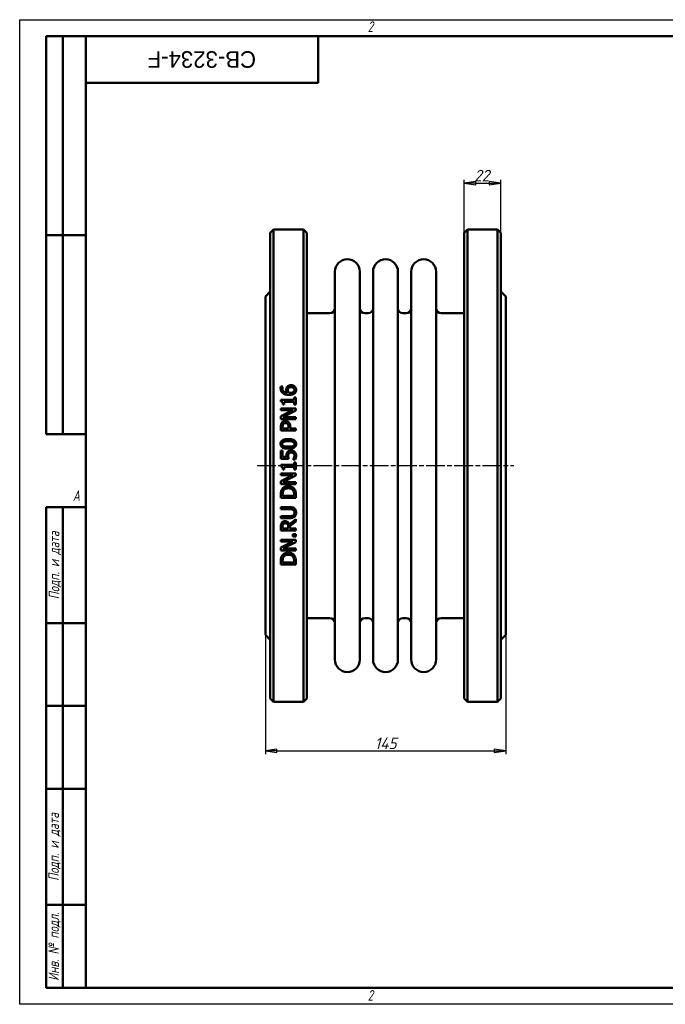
# Model space of a CAD drawing. Header units: millimetres. Extents: x 0 to 840, y 0 to 594.
# Tile 1 of 2: x 0 to 389, y 0 to 594. Entities that reach past the tile are written whole.
import ezdxf
from ezdxf.enums import TextEntityAlignment as Align

# ---------------------------------------------------------------- set-up
doc = ezdxf.new("R2018")
doc.units = ezdxf.units.MM
doc.header["$LTSCALE"] = 2
doc.linetypes.add('CHAIN', pattern=[0.7087, 0.4724, -0.0591, 0.1181, -0.0591])
for name, color, linetype, lineweight in [('Видимый контур (ГОСТ)', 7, 'Continuous', 50), ('Кромка (ГОСТ)', 7, 'Continuous', 50), ('Обозначение (ГОСТ)', 7, 'Continuous', 25), ('Осевая линия (ГОСТ)', 7, 'Continuous', 25), ('Размер (ГОСТ)', 7, 'Continuous', 25), ('Эскизная геометрия (ГОСТ)', 7, 'Continuous', 50)]:
    doc.layers.add(name, color=color, linetype=linetype, lineweight=lineweight)
doc.styles.add('Альтернативный текст (ГОСТ)', font='arial.ttf', dxfattribs={"width": 0.8})
doc.styles.add('Обычный текст (ГОСТ)', font='GOST Common Italic.ttf')
doc.styles.add('Стиль текста110', font='GOST Common Italic.ttf', dxfattribs={"width": 0.8})
doc.styles.add('Стиль текста112', font='GOST Common Italic.ttf', dxfattribs={"width": 0.8})
doc.dimstyles.new('Обычный (ГОСТ)', dxfattribs={"dimscale": 2, "dimtxt": 3.5, "dimasz": 3.5, "dimexe": 1, "dimexo": 0, "dimgap": 0.5, "dimtad": 1, "dimtxsty": 'Обычный текст (ГОСТ)', "dimblk": 'Filled-1', "dimcen": 0.09, "dimdle": 15, "dimclrd": 256, "dimclre": 256, "dimclrt": 256, "dimazin": 2, "dimtfac": 0.714286, "dimtdec": 3, "dimtmove": 0, "dimatfit": 3, "dimfxl": 1, "dimtolj": 1, "dimlwd": 25, "dimlwe": 25, "dimarcsym": 0})

# ---------------------------------------------------------------- blocks, each defined once
blk = doc.blocks.new('Рамки ГОСТ - Рамка')
at = {"layer": 'Кромка (ГОСТ)', "lineweight": 25}
for p, q in [((0, 0), (0, 297)), ((0, 297), (420, 297)), ((420, 0), (0, 0))]:
    blk.add_line(p, q, dxfattribs=at)
at = {"layer": 'Кромка (ГОСТ)'}
for p, q in [((415, 292), (20, 292)), ((20, 292), (20, 5)), ((20, 5), (415, 5))]:
    blk.add_line(p, q, dxfattribs=at)
at = {"layer": 'Кромка (ГОСТ)', "char_height": 3.17, "attachment_point": 1, "style": 'Альтернативный текст (ГОСТ)'}
for s, insert, width in [('\\fGOST Common|b0|i1;{\\H3.1700;2}', (105, 296.5), 5.2328), ('\\fGOST Common|b0|i1;{\\H3.1700;A}', (16, 155), 5.1335), ('\\fGOST Common|b0|i1;{\\H3.1700;2}', (104.99, 4.3), 5.2328)]:
    blk.add_mtext(s, dxfattribs=dict(at, insert=insert, width=width))
blk = doc.blocks.new('ГОСТ - Доп. графы 1')
at = {"layer": 'Эскизная геометрия (ГОСТ)'}
for p, q in [((-12, 0), (-12, 145)), ((-12, 145), (0, 145)), ((-7, 145), (-7, 0)), ((-12, 110), (-7, 110)), ((-7, 110), (0, 110)), ((-12, 85), (-7, 85)), ((-7, 85), (0, 85)), ((-12, 60), (-7, 60)), ((-7, 60), (0, 60)), ((-12, 25), (-7, 25)), ((-7, 25), (0, 25)), ((0, 0), (-12, 0))]:
    blk.add_line(p, q, dxfattribs=at)
at = {"layer": 'Обозначение (ГОСТ)', "char_height": 3.17, "attachment_point": 5, "rotation": 90, "style": 'Альтернативный текст (ГОСТ)'}
for s, insert, width in [('\\fGOST Common|b0|i1;{\\H3.1700;Подп. и дата}', (-9.37, 127.41), 34.7679), ('\\fGOST Common|b0|i1;{\\H3.1700;Подп. и дата}', (-9.5, 42.47), 35.1486), ('\\fGOST Common|b0|i1;{\\H3.1700;Инв. № подл.}', (-9.5, 12.41), 24.9618)]:
    blk.add_mtext(s, dxfattribs=dict(at, insert=insert, width=width))
at = {"layer": 'Обозначение (ГОСТ)', "style": 'Стиль текста112'}
for tag, p in [('Подп._и_дата_2', (-3.53, 127.51)), ('Инв._номер_дубликата', (-3.41, 97.47)), ('Взамен_инв._номера', (-3.46, 72.53)), ('Подп._и_дата_1', (-3.42, 42.35)), ('ИНВЕНТАРНЫЙ_НОМЕР', (-3.33, 12.68))]:
    blk.add_attdef(tag, text='', height=3.17, rotation=90, dxfattribs=at).set_placement(p, align=Align.MIDDLE_CENTER)
blk = doc.blocks.new('ГОСТ - Доп. графы 2')
at = {"layer": 'Эскизная геометрия (ГОСТ)'}
for p, q in [((-12, 0), (-12, 120)), ((-12, 120), (0, 120)), ((-7, 0), (-7, 120)), ((-12, 60), (0, 60)), ((0, 0), (-12, 0))]:
    blk.add_line(p, q, dxfattribs=at)
at = {"layer": 'Обозначение (ГОСТ)', "style": 'Стиль текста112'}
for tag, p in [('Первичная_применяемость', (-3.65, 90.03)), ('Справочный_номер', (-3.55, 30.02))]:
    blk.add_attdef(tag, text='', height=3.17, rotation=90, dxfattribs=at).set_placement(p, align=Align.MIDDLE_CENTER)
blk = doc.blocks.new('ГОСТ - Доп. графы 3')
at = {"layer": 'Эскизная геометрия (ГОСТ)'}
for p, q in [((0, 0), (70, 0)), ((70, 0), (70, -14)), ((70, -14), (0, -14))]:
    blk.add_line(p, q, dxfattribs=at)
at = {"layer": 'Обозначение (ГОСТ)', "style": 'Стиль текста110'}
blk.add_attdef('ОБОЗНАЧЕНИЕ', text='', height=5, rotation=180, dxfattribs=at).set_placement((34.94, -6.97), align=Align.MIDDLE_CENTER)
blk = doc.blocks.new('Filled-1')
at = {"color": 0}
for p, q in [((0, 0), (-1, 0.143)), ((-1, 0.143), (-1, -0.143)), ((-1, 0), (0, 0)), ((-1, -0.143), (0, 0))]:
    blk.add_line(p, q, dxfattribs=at)
at = {"color": 0, "flags": 128}
blk.add_lwpolyline([(-1, -0.143), (0, 0), (-1, 0.143), (-1, -0.143)], dxfattribs=at)
at = {"color": 0}
blk.add_solid([(-1, -0.143), (0, 0), (-1, 0.143), (-1, -0.143)], dxfattribs=at)
blk = doc.blocks.new('*D9')
at = {"layer": 'Defpoints', "color": 0, "linetype": 'Continuous', "transparency": 16777216}
for p in [(148.2, 222.95), (293.2, 222.95), (293.2, 152.95)]:
    blk.add_point(p, dxfattribs=at)
at = {"layer": 'Размер (ГОСТ)', "linetype": 'Continuous', "lineweight": 25, "transparency": 16777216}
for p, q in [((148.2, 222.95), (148.2, 150.95)), ((293.2, 222.95), (293.2, 150.95)), ((155.2, 152.95), (286.2, 152.95))]:
    blk.add_line(p, q, dxfattribs=at)
at = {"layer": 'Размер (ГОСТ)', "linetype": 'Continuous', "lineweight": 25, "transparency": 16777216, "xscale": 7, "yscale": 7, "zscale": 7, "rotation": 180}
blk.add_blockref('Filled-1', (148.2, 152.95), dxfattribs=at)
at = {"layer": 'Размер (ГОСТ)', "linetype": 'Continuous', "lineweight": 25, "transparency": 16777216, "xscale": 7, "yscale": 7, "zscale": 7}
blk.add_blockref('Filled-1', (293.2, 152.95), dxfattribs=at)
at = {"layer": 'Размер (ГОСТ)', "linetype": 'Continuous', "lineweight": 25, "transparency": 16777216, "insert": (214.17, 160.95), "char_height": 7, "attachment_point": 1, "style": 'Обычный текст (ГОСТ)'}
blk.add_mtext('\\A1;145', dxfattribs=at)
blk = doc.blocks.new('*D13')
at = {"layer": 'Defpoints', "color": 0, "linetype": 'Continuous', "transparency": 16777216}
for p in [(290.2, 495.45), (268.2, 465.45), (290.2, 465.45)]:
    blk.add_point(p, dxfattribs=at)
at = {"layer": 'Размер (ГОСТ)', "linetype": 'Continuous', "lineweight": 25, "transparency": 16777216}
for p, q in [((268.2, 465.45), (268.2, 497.45)), ((275.2, 495.45), (283.2, 495.45)), ((290.2, 465.45), (290.2, 497.45))]:
    blk.add_line(p, q, dxfattribs=at)
at = {"layer": 'Размер (ГОСТ)', "linetype": 'Continuous', "lineweight": 25, "transparency": 16777216, "xscale": 7, "yscale": 7, "zscale": 7, "rotation": 180}
blk.add_blockref('Filled-1', (268.2, 495.45), dxfattribs=at)
at = {"layer": 'Размер (ГОСТ)', "linetype": 'Continuous', "lineweight": 25, "transparency": 16777216, "xscale": 7, "yscale": 7, "zscale": 7}
blk.add_blockref('Filled-1', (290.2, 495.45), dxfattribs=at)
at = {"layer": 'Размер (ГОСТ)', "linetype": 'Continuous', "lineweight": 25, "transparency": 16777216, "insert": (274.18, 503.45), "char_height": 7, "attachment_point": 1, "style": 'Обычный текст (ГОСТ)'}
blk.add_mtext('\\A1;22', dxfattribs=at)

msp = doc.modelspace()

# ---------------------------------------------------------------- linework, layer by layer
at = {"layer": 'Видимый контур (ГОСТ)'}
for p, q in [((151.197, 465.453), (153.197, 467.453)), ((151.197, 465.453), (151.197, 184.453)), ((153.197, 182.453), (153.197, 467.453)), ((153.197, 467.453), (171.197, 467.453)), ((171.197, 467.453), (171.197, 182.453)), ((173.197, 465.453), (171.197, 467.453)), ((173.197, 184.453), (173.197, 465.453)), ((268.197, 465.453), (270.197, 467.453)), ((268.197, 184.453), (268.197, 465.453)), ((270.197, 467.453), (288.197, 467.453)), ((270.197, 467.453), (270.197, 182.453)), ((288.197, 182.453), (288.197, 467.453)), ((290.197, 465.453), (288.197, 467.453)), ((290.197, 465.453), (290.197, 184.453)), ((190.197, 207.953), (190.197, 441.953)), ((205.197, 207.953), (205.197, 441.953)), ((213.197, 207.953), (213.197, 441.953)), ((228.197, 207.953), (228.197, 441.953)), ((236.197, 207.953), (236.197, 441.953)), ((251.197, 207.953), (251.197, 441.953)), ((148.197, 426.953), (151.197, 429.953)), ((293.197, 426.953), (290.197, 429.953)), ((148.197, 426.953), (148.197, 222.953)), ((293.197, 426.953), (293.197, 222.953)), ((173.197, 416.953), (187.197, 416.953)), ((208.197, 416.953), (210.197, 416.953)), ((231.197, 416.953), (233.197, 416.953)), ((254.197, 416.953), (268.197, 416.953)), ((157.534, 372.74), (158.694, 372.74)), ((158.694, 372.689), (158.694, 372.74)), ((157.549, 364.578), (157.549, 363.645)), ((157.549, 364.578), (165.659, 364.578)), ((159.627, 361.785), (159.627, 363.419)), ((165.659, 363.419), (159.627, 363.419)), ((165.659, 366.176), (165.659, 364.578)), ((165.659, 366.176), (166.578, 366.176)), ((165.659, 363.419), (165.659, 361.785)), ((166.578, 361.785), (166.578, 366.176)), ((157.578, 359.51), (166.578, 359.51)), ((157.578, 359.51), (157.578, 358.394)), ((164.704, 358.394), (157.578, 358.394)), ((164.704, 358.394), (157.578, 354.769)), ((159.627, 361.785), (158.803, 361.785)), ((158.818, 354.185), (166.578, 358.168)), ((166.578, 361.785), (165.659, 361.785)), ((166.578, 358.168), (166.578, 359.51)), ((157.578, 354.769), (157.578, 353.07)), ((166.578, 353.07), (157.578, 353.07)), ((158.818, 354.185), (166.578, 354.185)), ((166.578, 353.07), (166.578, 354.185)), ((157.578, 348.504), (157.578, 346.243)), ((166.578, 346.243), (157.578, 346.243)), ((158.614, 347.439), (158.614, 348.431)), ((158.614, 347.439), (162.202, 347.439)), ((162.202, 348.256), (162.202, 347.439)), ((163.223, 347.439), (163.223, 348.453)), ((163.223, 347.439), (166.578, 347.439)), ((166.578, 346.243), (166.578, 347.439)), ((157.578, 334.019), (157.578, 329.082)), ((157.578, 334.019), (158.636, 334.019)), ((158.636, 330.241), (158.636, 334.019)), ((162.217, 329.082), (157.578, 329.082)), ((158.636, 330.241), (161.035, 330.241)), ((164.981, 328.797), (164.981, 328.71)), ((166.257, 328.71), (164.981, 328.71)), ((165.659, 326.959), (166.578, 326.959)), ((165.659, 326.959), (165.659, 325.362)), ((166.578, 322.569), (166.578, 326.959)), ((157.549, 325.362), (165.659, 325.362)), ((157.549, 325.362), (157.549, 324.429)), ((159.627, 322.569), (158.803, 322.569)), ((165.659, 324.202), (159.627, 324.202)), ((159.627, 322.569), (159.627, 324.202)), ((165.659, 324.202), (165.659, 322.569)), ((166.578, 322.569), (165.659, 322.569)), ((157.578, 320.293), (157.578, 319.177)), ((157.578, 320.293), (166.578, 320.293)), ((164.704, 319.177), (157.578, 315.553)), ((164.704, 319.177), (157.578, 319.177)), ((157.578, 315.553), (157.578, 313.853)), ((158.818, 314.969), (166.578, 318.951)), ((158.818, 314.969), (166.578, 314.969)), ((166.578, 318.951), (166.578, 320.293)), ((166.578, 313.853), (166.578, 314.969)), ((166.578, 313.853), (157.578, 313.853)), ((157.578, 307.508), (157.578, 305.459)), ((166.578, 305.459), (157.578, 305.459)), ((158.614, 306.655), (158.614, 307.566)), ((158.614, 306.655), (165.542, 306.655)), ((165.542, 307.566), (165.542, 306.655)), ((166.578, 305.459), (166.578, 307.53)), ((157.578, 299.879), (163.194, 299.879)), ((157.578, 299.879), (157.578, 298.683)), ((163.223, 298.683), (157.578, 298.683)), ((157.578, 294.562), (157.578, 293.366)), ((157.578, 294.562), (163.194, 294.562)), ((163.194, 293.366), (157.578, 293.366)), ((166.578, 292.761), (162.662, 289.559)), ((162.997, 288.363), (166.578, 291.207)), ((166.578, 291.207), (166.578, 292.761)), ((157.578, 288.115), (157.578, 285.796)), ((166.578, 285.796), (157.578, 285.796)), ((158.614, 286.992), (158.614, 288.181)), ((158.614, 286.992), (161.998, 286.992)), ((161.998, 288.042), (161.998, 286.992)), ((162.997, 286.992), (162.997, 288.363)), ((162.997, 286.992), (166.578, 286.992)), ((166.578, 285.796), (166.578, 286.992)), ((157.578, 280.224), (157.578, 279.108)), ((157.578, 280.224), (166.578, 280.224)), ((164.857, 283.724), (164.857, 282.28)), ((164.857, 283.724), (166.578, 283.724)), ((166.578, 282.28), (164.857, 282.28)), ((166.578, 282.28), (166.578, 283.724)), ((166.578, 278.882), (166.578, 280.224)), ((164.704, 279.108), (157.578, 275.483)), ((164.704, 279.108), (157.578, 279.108)), ((157.578, 275.483), (157.578, 273.783)), ((166.578, 273.783), (157.578, 273.783)), ((158.818, 274.899), (166.578, 278.882)), ((158.818, 274.899), (166.578, 274.899)), ((166.578, 273.783), (166.578, 274.899)), ((157.578, 267.438), (157.578, 265.389)), ((158.614, 266.585), (158.614, 267.497)), ((165.542, 267.497), (165.542, 266.585)), ((166.578, 265.389), (166.578, 267.46)), ((166.578, 265.389), (157.578, 265.389)), ((158.614, 266.585), (165.542, 266.585)), ((173.197, 232.953), (187.197, 232.953)), ((208.197, 232.953), (210.197, 232.953)), ((231.197, 232.953), (233.197, 232.953)), ((254.197, 232.953), (268.197, 232.953)), ((148.197, 222.953), (151.197, 219.953)), ((293.197, 222.953), (290.197, 219.953)), ((151.197, 184.453), (153.197, 182.453)), ((173.197, 184.453), (171.197, 182.453)), ((268.197, 184.453), (270.197, 182.453)), ((290.197, 184.453), (288.197, 182.453)), ((153.197, 182.453), (171.197, 182.453)), ((270.197, 182.453), (288.197, 182.453))]:
    msp.add_line(p, q, dxfattribs=at)
for centre, radius, start, end in [((197.697, 441.953), 7.5, 0, 180), ((220.697, 441.953), 7.5, 0, 180), ((243.697, 441.953), 7.5, 0, 180), ((187.197, 419.953), 3, 270, 0), ((208.197, 419.953), 3, 180, 270), ((210.197, 419.953), 3, 270, 0), ((231.197, 419.953), 3, 180, 270), ((233.197, 419.953), 3, 270, 0), ((254.197, 419.953), 3, 180, 270), ((187.197, 229.953), 3, 0, 90), ((208.197, 229.953), 3, 90, 180), ((210.197, 229.953), 3, 0, 90), ((231.197, 229.953), 3, 90, 180), ((233.197, 229.953), 3, 0, 90), ((254.197, 229.953), 3, 90, 180), ((197.697, 207.953), 7.5, 180, 0), ((220.697, 207.953), 7.5, 180, 0), ((243.697, 207.953), 7.5, 180, 0)]:
    msp.add_arc(centre, radius, start, end, dxfattribs=at)
for points, knots in [([(157.41, 371.719), (157.41, 371.827), (157.413, 371.936), (157.426, 372.146), (157.435, 372.259), (157.467, 372.489), (157.494, 372.618), (157.534, 372.74)], [0, 0, 0, 0, 0.0344579, 0.0344579, 0.06669328, 0.06669328, 0.10595774, 0.10595774, 0.10595774, 0.10595774]), ([(158.862, 368.67), (158.53, 368.906), (158.254, 369.191), (157.906, 369.708), (157.732, 369.997), (157.465, 370.833), (157.41, 371.277), (157.41, 371.719)], [0, 0, 0, 0, 0.12424635, 0.12424635, 0.19370366, 0.19370366, 0.26541095, 0.26541095, 0.26541095, 0.26541095]), ([(158.694, 372.689), (158.64, 372.586), (158.598, 372.459), (158.489, 372.084), (158.453, 371.835), (158.453, 371.558)], [0, 0, 0, 0, 0.03640112, 0.03640112, 0.12437813, 0.12437813, 0.12437813, 0.12437813]), ([(158.453, 371.558), (158.453, 371.219), (158.505, 370.882), (158.748, 370.285), (158.914, 370.038), (159.321, 369.634), (159.594, 369.424), (160.462, 369.064), (160.967, 368.969), (161.458, 368.925)], [0, 0, 0, 0, 0.10771448, 0.10771448, 0.20235988, 0.20235988, 0.28432809, 0.28432809, 0.37356897, 0.37356897, 0.37356897, 0.37356897]), ([(162.625, 367.685), (162.194, 367.685), (161.76, 367.71), (160.603, 367.866), (160.112, 368.032), (159.488, 368.28), (159.162, 368.454), (158.862, 368.67)], [0, 0, 0, 0, 0.12928933, 0.12928933, 0.35047023, 0.35047023, 0.62766016, 0.62766016, 0.62766016, 0.62766016]), ([(160.831, 370.8), (160.831, 370.968), (160.839, 371.139), (160.869, 371.389), (160.882, 371.473), (160.936, 371.744), (160.986, 371.892), (161.14, 372.219), (161.247, 372.386), (161.363, 372.543)], [0, 0, 0, 0, 0.05333507, 0.05333507, 0.08006299, 0.08006299, 0.14081029, 0.14081029, 0.21057915, 0.21057915, 0.21057915, 0.21057915]), ([(161.458, 368.925), (161.337, 369.1), (161.229, 369.281), (161.005, 369.745), (160.947, 369.95), (160.86, 370.273), (160.831, 370.536), (160.831, 370.8)], [0, 0, 0, 0, 0.06591065, 0.06591065, 0.1610263, 0.1610263, 0.52356493, 0.52356493, 0.52356493, 0.52356493]), ([(161.363, 372.543), (161.484, 372.704), (161.624, 372.849), (161.997, 373.139), (162.205, 373.239), (162.58, 373.385), (162.802, 373.441), (163.237, 373.507), (163.449, 373.52), (163.661, 373.52)], [0, 0, 0, 0, 0.06279416, 0.06279416, 0.14525054, 0.14525054, 0.25248525, 0.25248525, 0.35130514, 0.35130514, 0.35130514, 0.35130514]), ([(162.144, 371.682), (162.059, 371.575), (161.993, 371.457), (161.85, 371.071), (161.83, 370.757), (161.83, 370.53)], [0, 0, 0, 0, 0.04261739, 0.04261739, 0.12996427, 0.12996427, 0.12996427, 0.12996427]), ([(161.83, 370.53), (161.83, 370.374), (161.843, 370.219), (161.898, 369.903), (161.94, 369.75), (162.081, 369.363), (162.193, 369.139), (162.326, 368.925)], [0, 0, 0, 0, 0.04941689, 0.04941689, 0.1010766, 0.1010766, 0.17986383, 0.17986383, 0.17986383, 0.17986383]), ([(163.712, 372.295), (163.494, 372.295), (163.27, 372.278), (162.854, 372.186), (162.699, 372.122), (162.405, 371.952), (162.263, 371.828), (162.144, 371.682)], [0, 0, 0, 0, 0.06518094, 0.06518094, 0.12807924, 0.12807924, 0.21062816, 0.21062816, 0.21062816, 0.21062816]), ([(162.326, 368.925), (162.41, 368.921), (162.495, 368.916), (162.614, 368.909), (162.717, 368.903), (162.895, 368.903)], [0, 0, 0, 0, 0.025371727, 0.025371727, 0.035643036, 0.035643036, 0.035643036, 0.035643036]), ([(165.951, 368.677), (165.778, 368.512), (165.581, 368.373), (165.062, 368.086), (164.757, 367.981), (164.246, 367.829), (163.916, 367.77), (163.271, 367.7), (162.946, 367.685), (162.625, 367.685)], [0, 0, 0, 0, 0.07357378, 0.07357378, 0.17989212, 0.17989212, 0.34846306, 0.34846306, 0.51307832, 0.51307832, 0.51307832, 0.51307832]), ([(162.895, 368.903), (163.203, 368.903), (163.526, 368.918), (164.418, 369.044), (164.746, 369.2), (165.075, 369.387), (165.181, 369.46), (165.273, 369.545)], [0, 0, 0, 0, 0.09236766, 0.09236766, 0.2702328, 0.2702328, 0.35952158, 0.35952158, 0.35952158, 0.35952158]), ([(163.661, 373.52), (163.894, 373.52), (164.126, 373.501), (164.819, 373.37), (165.162, 373.208), (165.585, 372.962), (165.763, 372.829), (165.922, 372.674)], [0, 0, 0, 0, 0.06991649, 0.06991649, 0.21222338, 0.21222338, 0.33306512, 0.33306512, 0.33306512, 0.33306512]), ([(165.783, 370.668), (165.783, 370.892), (165.747, 371.113), (165.579, 371.5), (165.466, 371.658), (165.208, 371.903), (165.047, 372.025), (164.628, 372.188), (164.449, 372.231), (164.086, 372.284), (163.897, 372.295), (163.712, 372.295)], [0, 0, 0, 0, 0.07085825, 0.07085825, 0.13273867, 0.13273867, 0.18044372, 0.18044372, 0.21257565, 0.21257565, 0.24531101, 0.24531101, 0.24531101, 0.24531101]), ([(165.273, 369.545), (165.388, 369.649), (165.493, 369.765), (165.609, 369.947), (165.678, 370.065), (165.766, 370.385), (165.783, 370.526), (165.783, 370.668)], [0, 0, 0, 0, 0.047583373, 0.047583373, 0.067324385, 0.067324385, 0.082367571, 0.082367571, 0.082367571, 0.082367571]), ([(165.922, 372.674), (166.098, 372.504), (166.251, 372.317), (166.494, 371.918), (166.581, 371.724), (166.73, 371.245), (166.768, 370.955), (166.768, 370.661)], [0, 0, 0, 0, 0.07567939, 0.07567939, 0.14638585, 0.14638585, 0.24663217, 0.24663217, 0.24663217, 0.24663217]), ([(166.768, 370.661), (166.768, 370.463), (166.751, 370.264), (166.678, 369.877), (166.622, 369.691), (166.479, 369.36), (166.399, 369.215), (166.2, 368.933), (166.082, 368.8), (165.951, 368.677)], [0, 0, 0, 0, 0.06290523, 0.06290523, 0.12446731, 0.12446731, 0.17705715, 0.17705715, 0.23286239, 0.23286239, 0.23286239, 0.23286239]), ([(158.803, 361.785), (158.803, 362.043), (158.788, 362.32), (158.68, 362.898), (158.589, 363.078), (158.457, 363.278), (158.375, 363.359), (158.183, 363.488), (158.079, 363.534), (157.835, 363.61), (157.691, 363.634), (157.549, 363.645)], [0, 0, 0, 0, 0.0801715, 0.0801715, 0.18236593, 0.18236593, 0.27969062, 0.27969062, 0.37184672, 0.37184672, 0.48753896, 0.48753896, 0.48753896, 0.48753896]), ([(157.578, 348.504), (157.578, 348.757), (157.588, 349.016), (157.636, 349.497), (157.673, 349.736), (157.818, 350.284), (157.95, 350.586), (158.14, 350.86)], [0, 0, 0, 0, 0.07699223, 0.07699223, 0.14706028, 0.14706028, 0.24650918, 0.24650918, 0.24650918, 0.24650918]), ([(158.14, 350.86), (158.257, 351.031), (158.392, 351.187), (158.754, 351.508), (158.957, 351.624), (159.286, 351.781), (159.487, 351.843), (159.891, 351.917), (160.092, 351.932), (160.291, 351.932)], [0, 0, 0, 0, 0.06300787, 0.06300787, 0.14625937, 0.14625937, 0.25948801, 0.25948801, 0.3666699, 0.3666699, 0.3666699, 0.3666699]), ([(160.328, 350.685), (160.104, 350.685), (159.879, 350.657), (159.494, 350.525), (159.372, 350.449), (159.157, 350.291), (159.047, 350.171), (158.956, 350.036)], [0, 0, 0, 0, 0.06705293, 0.06705293, 0.12228763, 0.12228763, 0.21006774, 0.21006774, 0.21006774, 0.21006774]), ([(160.291, 351.932), (160.545, 351.932), (160.796, 351.902), (161.286, 351.778), (161.491, 351.692), (161.89, 351.488), (162.103, 351.334), (162.29, 351.144)], [0, 0, 0, 0, 0.07623001, 0.07623001, 0.15191826, 0.15191826, 0.26396975, 0.26396975, 0.26396975, 0.26396975]), ([(161.662, 350.174), (161.57, 350.267), (161.469, 350.35), (161.198, 350.524), (161.039, 350.586), (160.697, 350.668), (160.511, 350.685), (160.328, 350.685)], [0, 0, 0, 0, 0.03954187, 0.03954187, 0.09709532, 0.09709532, 0.15944585, 0.15944585, 0.15944585, 0.15944585]), ([(162.29, 351.144), (162.508, 350.922), (162.688, 350.673), (163.005, 350.06), (163.081, 349.763), (163.197, 349.214), (163.223, 348.825), (163.223, 348.453)], [0, 0, 0, 0, 0.09435373, 0.09435373, 0.20952866, 0.20952866, 0.43723636, 0.43723636, 0.43723636, 0.43723636]), ([(158.956, 350.036), (158.857, 349.886), (158.785, 349.723), (158.686, 349.387), (158.614, 349.063), (158.614, 348.431)], [0, 0, 0, 0, 0.05446671, 0.05446671, 0.10638936, 0.10638936, 0.10638936, 0.10638936]), ([(162.202, 348.256), (162.202, 348.481), (162.194, 348.716), (162.151, 349.126), (162.119, 349.333), (162.023, 349.641), (161.972, 349.759), (161.838, 349.982), (161.757, 350.084), (161.662, 350.174)], [0, 0, 0, 0, 0.06848562, 0.06848562, 0.12544422, 0.12544422, 0.16353779, 0.16353779, 0.20207722, 0.20207722, 0.20207722, 0.20207722]), ([(157.396, 338.096), (157.396, 338.457), (157.448, 338.816), (157.689, 339.423), (157.845, 339.664), (158.232, 340.06), (158.489, 340.259), (159.349, 340.657), (159.888, 340.785), (160.951, 340.941), (161.525, 340.97), (162.078, 340.97)], [0, 0, 0, 0, 0.10853349, 0.10853349, 0.19675136, 0.19675136, 0.27488762, 0.27488762, 0.37079269, 0.37079269, 0.47243787, 0.47243787, 0.47243787, 0.47243787]), ([(159.328, 339.416), (159.124, 339.335), (158.929, 339.225), (158.619, 338.928), (158.545, 338.789), (158.467, 338.609), (158.44, 338.513), (158.403, 338.31), (158.395, 338.203), (158.395, 338.096)], [0, 0, 0, 0, 0.06609057, 0.06609057, 0.12903746, 0.12903746, 0.19473083, 0.19473083, 0.26454715, 0.26454715, 0.26454715, 0.26454715]), ([(162.078, 339.745), (161.559, 339.745), (160.996, 339.727), (160.245, 339.648), (159.763, 339.589), (159.328, 339.416)], [0, 0, 0, 0, 0.15570524, 0.15570524, 0.22593909, 0.22593909, 0.22593909, 0.22593909]), ([(162.078, 340.97), (162.8, 340.97), (163.585, 340.923), (164.986, 340.62), (165.402, 340.415), (165.937, 340.072), (166.167, 339.86), (166.497, 339.382), (166.603, 339.144), (166.739, 338.631), (166.768, 338.363), (166.768, 338.096)], [0, 0, 0, 0, 0.21662035, 0.21662035, 0.42880094, 0.42880094, 0.64027716, 0.64027716, 0.8168183, 0.8168183, 0.99542695, 0.99542695, 0.99542695, 0.99542695]), ([(164.82, 339.424), (164.544, 339.532), (164.229, 339.599), (163.473, 339.707), (162.842, 339.745), (162.078, 339.745)], [0, 0, 0, 0, 0.08920667, 0.08920667, 0.22974306, 0.22974306, 0.22974306, 0.22974306]), ([(165.768, 338.096), (165.768, 338.286), (165.742, 338.477), (165.627, 338.775), (165.554, 338.909), (165.349, 339.122), (165.261, 339.192), (165.058, 339.321), (164.941, 339.377), (164.82, 339.424)], [0, 0, 0, 0, 0.0571991, 0.0571991, 0.09614454, 0.09614454, 0.11999988, 0.11999988, 0.14741653, 0.14741653, 0.14741653, 0.14741653]), ([(162.085, 335.215), (161.136, 335.215), (160.17, 335.295), (158.87, 335.698), (158.513, 335.898), (158.022, 336.301), (157.838, 336.519), (157.588, 336.979), (157.511, 337.198), (157.415, 337.647), (157.396, 337.872), (157.396, 338.096)], [0, 0, 0, 0, 0.28491009, 0.28491009, 0.46589266, 0.46589266, 0.61847367, 0.61847367, 0.74150865, 0.74150865, 0.85981207, 0.85981207, 0.85981207, 0.85981207]), ([(158.395, 338.096), (158.395, 337.911), (158.419, 337.724), (158.531, 337.417), (158.605, 337.285), (158.802, 337.073), (158.892, 337), (159.099, 336.863), (159.22, 336.804), (159.343, 336.754)], [0, 0, 0, 0, 0.05588413, 0.05588413, 0.09810468, 0.09810468, 0.12599156, 0.12599156, 0.15804907, 0.15804907, 0.15804907, 0.15804907]), ([(159.343, 336.754), (159.641, 336.636), (159.981, 336.568), (160.67, 336.482), (161.275, 336.441), (162.085, 336.441)], [0, 0, 0, 0, 0.0962861, 0.0962861, 0.20873936, 0.20873936, 0.20873936, 0.20873936]), ([(160.984, 331.058), (160.984, 331.362), (161, 331.684), (161.092, 332.252), (161.149, 332.432), (161.3, 332.785), (161.413, 332.971), (161.546, 333.144)], [0, 0, 0, 0, 0.09129008, 0.09129008, 0.1724777, 0.1724777, 0.27869747, 0.27869747, 0.27869747, 0.27869747]), ([(161.546, 333.144), (161.707, 333.359), (161.901, 333.539), (162.42, 333.871), (162.69, 333.949), (163.149, 334.049), (163.439, 334.07), (163.719, 334.07)], [0, 0, 0, 0, 0.08068985, 0.08068985, 0.18484617, 0.18484617, 0.33818806, 0.33818806, 0.33818806, 0.33818806]), ([(166.768, 338.096), (166.768, 337.737), (166.717, 337.378), (166.481, 336.771), (166.328, 336.529), (165.927, 336.111), (165.666, 335.918), (164.864, 335.543), (164.362, 335.418), (163.295, 335.248), (162.676, 335.215), (162.085, 335.215)], [0, 0, 0, 0, 0.10820542, 0.10820542, 0.19597695, 0.19597695, 0.28204672, 0.28204672, 0.38870634, 0.38870634, 0.51761296, 0.51761296, 0.51761296, 0.51761296]), ([(162.085, 336.441), (162.585, 336.441), (163.164, 336.453), (163.867, 336.517), (164.324, 336.566), (164.798, 336.747)], [0, 0, 0, 0, 0.14999278, 0.14999278, 0.21078001, 0.21078001, 0.21078001, 0.21078001]), ([(163.712, 332.845), (163.436, 332.845), (163.163, 332.813), (162.874, 332.693), (162.764, 332.643), (162.559, 332.491), (162.482, 332.417), (162.414, 332.335)], [0, 0, 0, 0, 0.08258905, 0.08258905, 0.10561744, 0.10561744, 0.12230356, 0.12230356, 0.12230356, 0.12230356]), ([(165.178, 332.386), (165.013, 332.524), (164.827, 332.628), (164.446, 332.769), (164.162, 332.845), (163.712, 332.845)], [0, 0, 0, 0, 0.06466923, 0.06466923, 0.12194451, 0.12194451, 0.12194451, 0.12194451]), ([(163.719, 334.07), (164.126, 334.07), (164.525, 334.009), (165.251, 333.741), (165.587, 333.552), (165.885, 333.275)], [0, 0, 0, 0, 0.122061, 0.122061, 0.23207333, 0.23207333, 0.23207333, 0.23207333]), ([(164.798, 336.747), (165.008, 336.825), (165.205, 336.934), (165.534, 337.238), (165.611, 337.384), (165.69, 337.558), (165.72, 337.66), (165.76, 337.873), (165.768, 337.985), (165.768, 338.096)], [0, 0, 0, 0, 0.06704247, 0.06704247, 0.13452674, 0.13452674, 0.21949652, 0.21949652, 0.30833959, 0.30833959, 0.30833959, 0.30833959]), ([(165.885, 333.275), (166.119, 333.058), (166.304, 332.802), (166.59, 332.226), (166.655, 331.982), (166.743, 331.583), (166.768, 331.324), (166.768, 331.065)], [0, 0, 0, 0, 0.09594211, 0.09594211, 0.1929763, 0.1929763, 0.3603289, 0.3603289, 0.3603289, 0.3603289]), ([(161.035, 330.241), (161.017, 330.376), (161.004, 330.511), (160.991, 330.739), (160.984, 330.895), (160.984, 331.058)], [0, 0, 0, 0, 0.04081168, 0.04081168, 0.068435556, 0.068435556, 0.068435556, 0.068435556]), ([(162.414, 332.335), (162.3, 332.206), (162.215, 332.059), (162.041, 331.599), (161.998, 331.221), (161.998, 330.861)], [0, 0, 0, 0, 0.05152945, 0.05152945, 0.14750803, 0.14750803, 0.14750803, 0.14750803]), ([(161.998, 330.861), (161.998, 330.594), (162.014, 330.328), (162.084, 329.772), (162.156, 329.356), (162.217, 329.082)], [0, 0, 0, 0, 0.08024204, 0.08024204, 0.16802597, 0.16802597, 0.16802597, 0.16802597]), ([(164.981, 328.797), (165.059, 328.903), (165.139, 329.047), (165.276, 329.316), (165.364, 329.502), (165.462, 329.767)], [0, 0, 0, 0, 0.039348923, 0.039348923, 0.077315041, 0.077315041, 0.077315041, 0.077315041]), ([(165.725, 331.087), (165.725, 331.298), (165.692, 331.503), (165.615, 331.737), (165.603, 331.77), (165.549, 331.911), (165.493, 332.016), (165.353, 332.214), (165.271, 332.305), (165.178, 332.386)], [0, 0, 0, 0, 0.06320021, 0.06320021, 0.07410117, 0.07410117, 0.11569761, 0.11569761, 0.15847535, 0.15847535, 0.15847535, 0.15847535]), ([(165.462, 329.767), (165.53, 329.962), (165.593, 330.166), (165.674, 330.495), (165.725, 330.721), (165.725, 331.087)], [0, 0, 0, 0, 0.06179437, 0.06179437, 0.10171943, 0.10171943, 0.10171943, 0.10171943]), ([(166.768, 331.065), (166.768, 330.746), (166.741, 330.429), (166.63, 329.766), (166.503, 329.209), (166.257, 328.71)], [0, 0, 0, 0, 0.09590446, 0.09590446, 0.20172021, 0.20172021, 0.20172021, 0.20172021]), ([(158.803, 322.569), (158.803, 322.88), (158.781, 323.23), (158.644, 323.751), (158.573, 323.887), (158.454, 324.064), (158.374, 324.143), (158.182, 324.273), (158.073, 324.321), (157.827, 324.395), (157.687, 324.417), (157.549, 324.429)], [0, 0, 0, 0, 0.09340179, 0.09340179, 0.16094418, 0.16094418, 0.23813942, 0.23813942, 0.31797067, 0.31797067, 0.41183614, 0.41183614, 0.41183614, 0.41183614]), ([(157.578, 307.508), (157.578, 307.894), (157.591, 308.304), (157.676, 309.142), (157.743, 309.418), (157.911, 310.006), (158.069, 310.391), (158.293, 310.732)], [0, 0, 0, 0, 0.1167825, 0.1167825, 0.25428562, 0.25428562, 0.52795836, 0.52795836, 0.52795836, 0.52795836]), ([(158.293, 310.732), (158.494, 311.035), (158.733, 311.306), (159.322, 311.809), (159.681, 312.028), (160.374, 312.32), (160.706, 312.412), (161.388, 312.53), (161.738, 312.555), (162.085, 312.555)], [0, 0, 0, 0, 0.10965947, 0.10965947, 0.2328898, 0.2328898, 0.33678167, 0.33678167, 0.44175384, 0.44175384, 0.44175384, 0.44175384]), ([(159.153, 309.944), (159.011, 309.702), (158.897, 309.448), (158.715, 308.87), (158.614, 308.401), (158.614, 307.566)], [0, 0, 0, 0, 0.08454786, 0.08454786, 0.18265232, 0.18265232, 0.18265232, 0.18265232]), ([(162.071, 311.308), (161.604, 311.308), (161.127, 311.256), (160.373, 311.014), (160.082, 310.873), (159.551, 310.478), (159.33, 310.231), (159.153, 309.944)], [0, 0, 0, 0, 0.14008364, 0.14008364, 0.23739895, 0.23739895, 0.33878651, 0.33878651, 0.33878651, 0.33878651]), ([(164.944, 310.053), (164.795, 310.275), (164.617, 310.471), (164.204, 310.802), (163.928, 310.976), (163.308, 311.179), (163.073, 311.228), (162.584, 311.294), (162.326, 311.308), (162.071, 311.308)], [0, 0, 0, 0, 0.08054704, 0.08054704, 0.15906419, 0.15906419, 0.20410045, 0.20410045, 0.25244351, 0.25244351, 0.25244351, 0.25244351]), ([(162.085, 312.555), (162.595, 312.555), (163.099, 312.491), (164.118, 312.183), (164.52, 311.958), (165.222, 311.487), (165.577, 311.139), (165.856, 310.717)], [0, 0, 0, 0, 0.15284185, 0.15284185, 0.31952983, 0.31952983, 0.56956605, 0.56956605, 0.56956605, 0.56956605]), ([(165.542, 307.566), (165.542, 307.824), (165.532, 308.086), (165.484, 308.589), (165.444, 308.866), (165.289, 309.454), (165.145, 309.767), (164.944, 310.053)], [0, 0, 0, 0, 0.07800208, 0.07800208, 0.15264152, 0.15264152, 0.25321026, 0.25321026, 0.25321026, 0.25321026]), ([(165.856, 310.717), (166.054, 310.402), (166.217, 310.067), (166.426, 309.417), (166.578, 308.819), (166.578, 307.53)], [0, 0, 0, 0, 0.11200951, 0.11200951, 0.20605763, 0.20605763, 0.20605763, 0.20605763]), ([(163.194, 299.879), (163.635, 299.879), (164.097, 299.848), (164.879, 299.684), (165.114, 299.591), (165.537, 299.373), (165.75, 299.213), (165.936, 299.018)], [0, 0, 0, 0, 0.13226007, 0.13226007, 0.23970524, 0.23970524, 0.38184796, 0.38184796, 0.38184796, 0.38184796]), ([(165.01, 298.296), (164.883, 298.38), (164.749, 298.448), (164.44, 298.565), (164.267, 298.606), (163.781, 298.671), (163.493, 298.683), (163.223, 298.683)], [0, 0, 0, 0, 0.04570758, 0.04570758, 0.09937622, 0.09937622, 0.16554685, 0.16554685, 0.16554685, 0.16554685]), ([(165.747, 296.619), (165.747, 296.802), (165.732, 296.986), (165.652, 297.398), (165.585, 297.57), (165.473, 297.807), (165.403, 297.92), (165.229, 298.128), (165.126, 298.22), (165.01, 298.296)], [0, 0, 0, 0, 0.05612945, 0.05612945, 0.1282781, 0.1282781, 0.20173525, 0.20173525, 0.27825947, 0.27825947, 0.27825947, 0.27825947]), ([(165.936, 299.018), (166.143, 298.809), (166.311, 298.573), (166.573, 298.041), (166.644, 297.786), (166.746, 297.255), (166.768, 296.931), (166.768, 296.619)], [0, 0, 0, 0, 0.08904147, 0.08904147, 0.18057872, 0.18057872, 0.30683299, 0.30683299, 0.30683299, 0.30683299]), ([(158.052, 290.405), (158.155, 290.564), (158.275, 290.711), (158.605, 291.021), (158.787, 291.128), (159.066, 291.275), (159.255, 291.337), (159.638, 291.411), (159.831, 291.426), (160.021, 291.426)], [0, 0, 0, 0, 0.05812016, 0.05812016, 0.13781095, 0.13781095, 0.27234255, 0.27234255, 0.40084332, 0.40084332, 0.40084332, 0.40084332]), ([(160.021, 291.426), (160.323, 291.426), (160.624, 291.391), (161.302, 291.188), (161.569, 291.009), (161.971, 290.684), (162.158, 290.476), (162.458, 290.029), (162.572, 289.799), (162.662, 289.559)], [0, 0, 0, 0, 0.09051531, 0.09051531, 0.2127807, 0.2127807, 0.36159757, 0.36159757, 0.49788352, 0.49788352, 0.49788352, 0.49788352]), ([(163.194, 294.562), (163.526, 294.562), (163.902, 294.579), (164.305, 294.654), (164.448, 294.683), (164.756, 294.8), (164.887, 294.867), (165.01, 294.949)], [0, 0, 0, 0, 0.09974192, 0.09974192, 0.12253022, 0.12253022, 0.14121821, 0.14121821, 0.14121821, 0.14121821]), ([(165.936, 294.227), (165.776, 294.064), (165.598, 293.925), (165.139, 293.658), (164.894, 293.579), (164.465, 293.467), (164.215, 293.427), (163.713, 293.377), (163.451, 293.366), (163.194, 293.366)], [0, 0, 0, 0, 0.06926148, 0.06926148, 0.16013877, 0.16013877, 0.27368315, 0.27368315, 0.39213761, 0.39213761, 0.39213761, 0.39213761]), ([(165.01, 294.949), (165.171, 295.055), (165.306, 295.187), (165.507, 295.478), (165.597, 295.652), (165.723, 296.125), (165.747, 296.375), (165.747, 296.619)], [0, 0, 0, 0, 0.05820669, 0.05820669, 0.10791742, 0.10791742, 0.15735387, 0.15735387, 0.15735387, 0.15735387]), ([(166.768, 296.619), (166.768, 296.365), (166.752, 296.108), (166.671, 295.587), (166.609, 295.361), (166.469, 294.992), (166.388, 294.826), (166.188, 294.509), (166.071, 294.361), (165.936, 294.227)], [0, 0, 0, 0, 0.07782279, 0.07782279, 0.16152738, 0.16152738, 0.23497554, 0.23497554, 0.30997678, 0.30997678, 0.30997678, 0.30997678]), ([(157.578, 288.115), (157.578, 288.358), (157.584, 288.609), (157.618, 289.112), (157.646, 289.33), (157.737, 289.811), (157.867, 290.119), (158.052, 290.405)], [0, 0, 0, 0, 0.07548253, 0.07548253, 0.15632507, 0.15632507, 0.33575228, 0.33575228, 0.33575228, 0.33575228]), ([(158.92, 289.61), (158.833, 289.477), (158.769, 289.333), (158.679, 289.03), (158.614, 288.738), (158.614, 288.181)], [0, 0, 0, 0, 0.048666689, 0.048666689, 0.097727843, 0.097727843, 0.097727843, 0.097727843]), ([(160.116, 290.179), (159.933, 290.179), (159.751, 290.157), (159.403, 290.046), (159.288, 289.973), (159.102, 289.839), (159.002, 289.732), (158.92, 289.61)], [0, 0, 0, 0, 0.05481155, 0.05481155, 0.10991495, 0.10991495, 0.212985, 0.212985, 0.212985, 0.212985]), ([(161.531, 289.668), (161.443, 289.761), (161.345, 289.842), (161.098, 289.996), (160.951, 290.056), (160.686, 290.127), (160.574, 290.147), (160.348, 290.173), (160.232, 290.179), (160.116, 290.179)], [0, 0, 0, 0, 0.03906116, 0.03906116, 0.08792265, 0.08792265, 0.1219272, 0.1219272, 0.15670765, 0.15670765, 0.15670765, 0.15670765]), ([(161.998, 288.042), (161.998, 288.21), (161.991, 288.38), (161.953, 288.75), (161.921, 288.92), (161.862, 289.148), (161.818, 289.261), (161.697, 289.478), (161.621, 289.578), (161.531, 289.668)], [0, 0, 0, 0, 0.05224242, 0.05224242, 0.11520893, 0.11520893, 0.18201734, 0.18201734, 0.2511522, 0.2511522, 0.2511522, 0.2511522]), ([(157.578, 267.438), (157.578, 267.809), (157.59, 268.201), (157.672, 269.058), (157.741, 269.334), (157.895, 269.895), (158.056, 270.302), (158.293, 270.662)], [0, 0, 0, 0, 0.12158423, 0.12158423, 0.28101736, 0.28101736, 0.69984856, 0.69984856, 0.69984856, 0.69984856]), ([(158.293, 270.662), (158.472, 270.932), (158.683, 271.18), (159.272, 271.712), (159.607, 271.902), (160.207, 272.199), (160.599, 272.32), (161.361, 272.458), (161.724, 272.485), (162.085, 272.485)], [0, 0, 0, 0, 0.10287437, 0.10287437, 0.24677372, 0.24677372, 0.4715547, 0.4715547, 0.66770376, 0.66770376, 0.66770376, 0.66770376]), ([(159.153, 269.874), (159.03, 269.665), (158.928, 269.447), (158.723, 268.86), (158.614, 268.363), (158.614, 267.497)], [0, 0, 0, 0, 0.07755259, 0.07755259, 0.2009088, 0.2009088, 0.2009088, 0.2009088]), ([(162.071, 271.238), (161.745, 271.238), (161.416, 271.213), (160.696, 271.071), (160.317, 270.933), (159.798, 270.603), (159.634, 270.468), (159.36, 270.178), (159.249, 270.031), (159.153, 269.874)], [0, 0, 0, 0, 0.09780598, 0.09780598, 0.22059984, 0.22059984, 0.28732903, 0.28732903, 0.34593518, 0.34593518, 0.34593518, 0.34593518]), ([(164.944, 269.984), (164.812, 270.18), (164.655, 270.36), (164.234, 270.719), (163.989, 270.853), (163.51, 271.058), (163.218, 271.133), (162.643, 271.221), (162.355, 271.238), (162.071, 271.238)], [0, 0, 0, 0, 0.07535604, 0.07535604, 0.17186687, 0.17186687, 0.29772813, 0.29772813, 0.41743971, 0.41743971, 0.41743971, 0.41743971]), ([(162.085, 272.485), (162.445, 272.485), (162.802, 272.453), (163.783, 272.256), (164.243, 272.036), (164.851, 271.68), (165.109, 271.489), (165.536, 271.078), (165.708, 270.871), (165.856, 270.647)], [0, 0, 0, 0, 0.10786594, 0.10786594, 0.3008923, 0.3008923, 0.46700532, 0.46700532, 0.60884646, 0.60884646, 0.60884646, 0.60884646]), ([(165.542, 267.497), (165.542, 267.75), (165.533, 268.008), (165.477, 268.594), (165.432, 268.82), (165.321, 269.309), (165.171, 269.661), (164.944, 269.984)], [0, 0, 0, 0, 0.08317589, 0.08317589, 0.19238943, 0.19238943, 0.55260325, 0.55260325, 0.55260325, 0.55260325]), ([(165.856, 270.647), (166.028, 270.373), (166.173, 270.085), (166.409, 269.435), (166.578, 268.815), (166.578, 267.46)], [0, 0, 0, 0, 0.10303607, 0.10303607, 0.22317152, 0.22317152, 0.22317152, 0.22317152])]:
    msp.add_open_spline(points, degree=3, knots=knots, dxfattribs=at)
at = {"layer": 'Осевая линия (ГОСТ)', "linetype": 'CHAIN', "ltscale": 11.993792}
msp.add_line((143.197, 324.953), (298.197, 324.953), dxfattribs=at)

# ---------------------------------------------------------------- block references
at = {"xscale": 2, "yscale": 2, "zscale": 2}
for name, p in [('Рамки ГОСТ - Рамка', (0, 0)), ('ГОСТ - Доп. графы 2', (40, 344)), ('ГОСТ - Доп. графы 1', (40, 10))]:
    msp.add_blockref(name, p, dxfattribs=at)
ref = msp.add_blockref('ГОСТ - Доп. графы 3', (40, 584), dxfattribs=dict(xscale=2, yscale=2, zscale=2))
lines = msp.add_mtext('CB-3234-F', dxfattribs={"layer": 'Обозначение (ГОСТ)', "insert": (109.884, 570.065), "char_height": 10, "width": 140.24968, "attachment_point": 5, "rotation": 180, "style": 'Стиль текста110'})
ref.add_attrib('ОБОЗНАЧЕНИЕ', '', (109.884, 570.065)).embed_mtext(lines)

# ---------------------------------------------------------------- dimensions: what is measured, and where the dimension line sits
at = {"layer": 'Размер (ГОСТ)', "linetype": 'Continuous', "lineweight": 25}
for base, p1, p2, picture, middle in [((290.197, 495.453), (268.197, 465.453), (290.197, 465.453), '*D13', (279.197, 495.453)), ((293.197, 152.953), (148.197, 222.953), (293.197, 222.953), '*D9', (220.697, 152.953))]:
    dim = msp.add_linear_dim(base=base, p1=p1, p2=p2, angle=180, dimstyle='Обычный (ГОСТ)', override={"dimgap": 0.5, "dimdec": 2, "dimtol": 0, "dimlim": 0, "dimtp": 0, "dimtm": 0, "dimtdec": 3, "dimtofl": 0, "dimatfit": 1}, dxfattribs=at)
    dim.commit()
    dim.dimension.update_dxf_attribs({"geometry": picture, "text_midpoint": middle, "dimtype": 160})

doc.saveas('drawing.dxf')
